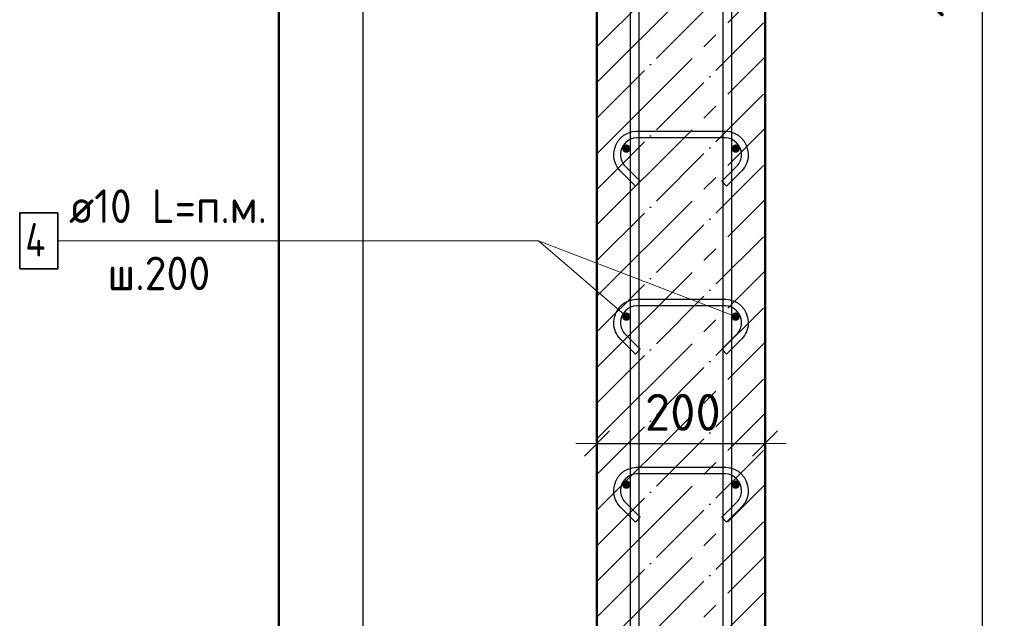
# Model space of a CAD drawing. Header units: millimetres. Extents: x -27380 to 48638, y 46540 to 72525.
# Tile 7 of 106: x -26810 to -25638, y 61052 to 61764. Entities that reach past the tile are written whole.
import ezdxf

# ---------------------------------------------------------------- set-up
doc = ezdxf.new("R2010")
doc.units = ezdxf.units.MM
doc.header["$PDMODE"] = 65
doc.linetypes.add('______11', pattern=[100, 80, -10, 0, -10])
doc.linetypes.add('______5', pattern=[220, 160, -20, 20, -20])
for name, color, linetype, lineweight in [('Standard', 7, 'Continuous', 25), ('Арм.стержн. вертикальными 1', 22, 'Continuous', 35), ('Арм.стержн.горизонт. 1', 180, 'Continuous', 35), ('Размерная линия_ общее', 7, 'Continuous', 13)]:
    doc.layers.add(name, color=color, linetype=linetype, lineweight=lineweight)
doc.layers.add('Арм.стержн.Стяжки', color=7, linetype='Continuous', lineweight=35, true_color=0x501e0f)
doc.styles.add('ISOCPEUR', font='ISOCPEUR')
doc.dimstyles.new('DIMSTYLE_7', dxfattribs={"dimtxt": 44, "dimasz": 50, "dimexe": 0, "dimexo": 0, "dimgap": 22, "dimtad": 2, "dimdec": 0, "dimrnd": 5, "dimzin": 12, "dimdsep": 46, "dimtxsty": 'ISOCPEUR', "dimblk1": 'ALL_ML_STRICH', "dimblk2": 'ALL_ML_STRICH', "dimsah": 1, "dimcen": 0, "dimclrd": 7, "dimclre": 256, "dimclrt": 7, "dimadec": 0, "dimazin": 0, "dimtfac": 1, "dimtdec": 0, "dimtix": 1, "dimtmove": 2, "dimatfit": 3, "dimfxl": 0, "dimtzin": 0, "dimlwd": 0, "dimlwe": -3, "dimarcsym": 0})

# ---------------------------------------------------------------- blocks, each defined once
blk = doc.blocks.new('ALL_ML_STRICH')
at = {"color": 0, "linetype": 'ByBlock', "lineweight": -2}
for p, q in [((0, -0.5), (0, 0.5)), ((-0.3, -0.3), (0.3, 0.3)), ((-1, 0), (0.5, 0))]:
    blk.add_line(p, q, dxfattribs=at)
blk = doc.blocks.new('*D236')
at = {"layer": 'DEFPOINTS', "color": 7, "linetype": 'Continuous', "lineweight": 13, "transparency": 33554687}
for p in [(-25957.9, 63010.7), (-25957.9, 60810.7), (-25664.1, 60810.7)]:
    blk.add_point(p, dxfattribs=at)
at = {"layer": 'Размерная линия_ общее', "color": 253, "linetype": 'Continuous', "lineweight": -2, "true_color": 0xa0a0a0, "transparency": 33554687}
for p, q in [((-25937.9, 63010.7), (-25664.1, 63010.7)), ((-25937.9, 60810.7), (-25664.1, 60810.7))]:
    blk.add_line(p, q, dxfattribs=at)
at = {"layer": 'Размерная линия_ общее', "color": 7, "linetype": 'Continuous', "lineweight": -2, "transparency": 33554687}
blk.add_line((-25664.1, 60810.7), (-25664.1, 63010.7), dxfattribs=at)
at = {"layer": 'Размерная линия_ общее', "color": 7, "linetype": 'Continuous', "lineweight": 13, "transparency": 33554687, "xscale": 50, "yscale": 50, "zscale": 50}
for p, rotation in [((-25664.1, 63010.7), 90), ((-25664.1, 60810.7), 270)]:
    blk.add_blockref('ALL_ML_STRICH', p, dxfattribs=dict(at, rotation=rotation))
at = {"layer": 'Размерная линия_ общее', "color": 7, "linetype": 'Continuous', "lineweight": 13, "transparency": 33554687, "insert": (-25723.1, 61766.7), "char_height": 44, "width": 2.2, "attachment_point": 1, "rotation": 90, "line_spacing_factor": 0.60241, "style": 'ISOCPEUR'}
blk.add_mtext('\\W0.91;11х200=2200', dxfattribs=at)
blk = doc.blocks.new('*D239')
at = {"layer": 'DEFPOINTS', "color": 7, "linetype": 'Continuous', "lineweight": 13, "transparency": 33554687}
for p in [(-25922.9, 63470.7), (-25875, 60350.7), (-25495.7, 60350.7)]:
    blk.add_point(p, dxfattribs=at)
at = {"layer": 'Размерная линия_ общее', "color": 253, "linetype": 'Continuous', "lineweight": -2, "true_color": 0xa0a0a0, "transparency": 33554687}
for p, q in [((-25902.9, 63470.7), (-25495.7, 63470.7)), ((-25855, 60350.7), (-25495.7, 60350.7))]:
    blk.add_line(p, q, dxfattribs=at)
at = {"layer": 'Размерная линия_ общее', "color": 7, "linetype": 'Continuous', "lineweight": -2, "transparency": 33554687}
blk.add_line((-25495.7, 60350.7), (-25495.7, 63470.7), dxfattribs=at)
at = {"layer": 'Размерная линия_ общее', "color": 7, "linetype": 'Continuous', "lineweight": 13, "transparency": 33554687, "xscale": 50, "yscale": 50, "zscale": 50}
for p, rotation in [((-25495.7, 63470.7), 90), ((-25495.7, 60350.7), 270)]:
    blk.add_blockref('ALL_ML_STRICH', p, dxfattribs=dict(at, rotation=rotation))
at = {"layer": 'Размерная линия_ общее', "color": 7, "linetype": 'Continuous', "lineweight": 13, "transparency": 33554687, "insert": (-25532.7, 61917.3), "char_height": 44, "width": 176, "attachment_point": 5, "rotation": 90, "style": 'ISOCPEUR'}
blk.add_mtext('\\A1;{3120}', dxfattribs=at)
blk = doc.blocks.new('*D246')
at = {"layer": 'DEFPOINTS', "color": 7, "linetype": 'Continuous', "lineweight": 13, "transparency": 33554687}
for p in [(-26122.9, 61259.8), (-25922.9, 61258.9), (-26122.9, 61250.4)]:
    blk.add_point(p, dxfattribs=at)
at = {"layer": 'Размерная линия_ общее', "color": 253, "linetype": 'Continuous', "lineweight": -2, "true_color": 0xa0a0a0, "transparency": 33554687}
for p, q in [((-26122.9, 61259.8), (-26122.9, 61259.8)), ((-25922.9, 61259.8), (-25922.9, 61259.8))]:
    blk.add_line(p, q, dxfattribs=at)
at = {"layer": 'Размерная линия_ общее', "color": 7, "linetype": 'Continuous', "lineweight": -2, "transparency": 33554687}
blk.add_line((-26122.9, 61259.8), (-25922.9, 61259.8), dxfattribs=at)
at = {"layer": 'Размерная линия_ общее', "color": 7, "linetype": 'Continuous', "lineweight": 13, "transparency": 33554687, "xscale": 50, "yscale": 50, "zscale": 50, "rotation": 180}
blk.add_blockref('ALL_ML_STRICH', (-26122.9, 61259.8), dxfattribs=at)
at = {"layer": 'Размерная линия_ общее', "color": 7, "linetype": 'Continuous', "lineweight": 13, "transparency": 33554687, "xscale": 50, "yscale": 50, "zscale": 50}
blk.add_blockref('ALL_ML_STRICH', (-25922.9, 61259.8), dxfattribs=at)
at = {"layer": 'Размерная линия_ общее', "color": 7, "linetype": 'Continuous', "lineweight": 13, "transparency": 33554687, "insert": (-26020.7, 61296.8), "char_height": 44, "width": 132, "attachment_point": 5, "style": 'ISOCPEUR'}
blk.add_mtext('\\A1;{200}', dxfattribs=at)

msp = doc.modelspace()

# ---------------------------------------------------------------- hatches: boundary and pattern name
at = {"layer": 'Арм.стержн.горизонт. 1', "linetype": 'Continuous', "lineweight": 50, "transparency": 33554687}
for points in [[(-26082.9, 61610.7), (-26083.3, 61612.6), (-26084.4, 61614.2), (-26086, 61615.3), (-26087.9, 61615.7), (-26089.8, 61615.3), (-26091.4, 61614.2), (-26092.5, 61612.6), (-26092.9, 61610.7), (-26092.5, 61608.8), (-26091.4, 61607.1), (-26089.8, 61606.1), (-26087.9, 61605.7), (-26086, 61606.1), (-26084.4, 61607.1), (-26083.3, 61608.8)], [(-25952.9, 61610.7), (-25953.3, 61612.6), (-25954.4, 61614.2), (-25956, 61615.3), (-25957.9, 61615.7), (-25959.8, 61615.3), (-25961.4, 61614.2), (-25962.5, 61612.6), (-25962.9, 61610.7), (-25962.5, 61608.8), (-25961.4, 61607.1), (-25959.8, 61606.1), (-25957.9, 61605.7), (-25956, 61606.1), (-25954.4, 61607.1), (-25953.3, 61608.8)], [(-26082.9, 61410.7), (-26083.3, 61412.6), (-26084.4, 61414.2), (-26086, 61415.3), (-26087.9, 61415.7), (-26089.8, 61415.3), (-26091.4, 61414.2), (-26092.5, 61412.6), (-26092.9, 61410.7), (-26092.5, 61408.8), (-26091.4, 61407.1), (-26089.8, 61406.1), (-26087.9, 61405.7), (-26086, 61406.1), (-26084.4, 61407.1), (-26083.3, 61408.8)], [(-25952.9, 61410.7), (-25953.3, 61412.6), (-25954.4, 61414.2), (-25956, 61415.3), (-25957.9, 61415.7), (-25959.8, 61415.3), (-25961.4, 61414.2), (-25962.5, 61412.6), (-25962.9, 61410.7), (-25962.5, 61408.8), (-25961.4, 61407.1), (-25959.8, 61406.1), (-25957.9, 61405.7), (-25956, 61406.1), (-25954.4, 61407.1), (-25953.3, 61408.8)], [(-26082.9, 61210.7), (-26083.3, 61212.6), (-26084.4, 61214.2), (-26086, 61215.3), (-26087.9, 61215.7), (-26089.8, 61215.3), (-26091.4, 61214.2), (-26092.5, 61212.6), (-26092.9, 61210.7), (-26092.5, 61208.8), (-26091.4, 61207.1), (-26089.8, 61206.1), (-26087.9, 61205.7), (-26086, 61206.1), (-26084.4, 61207.1), (-26083.3, 61208.8)], [(-25952.9, 61210.7), (-25953.3, 61212.6), (-25954.4, 61214.2), (-25956, 61215.3), (-25957.9, 61215.7), (-25959.8, 61215.3), (-25961.4, 61214.2), (-25962.5, 61212.6), (-25962.9, 61210.7), (-25962.5, 61208.8), (-25961.4, 61207.1), (-25959.8, 61206.1), (-25957.9, 61205.7), (-25956, 61206.1), (-25954.4, 61207.1), (-25953.3, 61208.8)]]:
    msp.add_hatch(color=4, dxfattribs=at).paths.add_polyline_path(points)

# ---------------------------------------------------------------- linework, layer by layer
at = {"layer": 'Standard', "color": 52, "linetype": 'Continuous', "lineweight": -3, "transparency": 33554687}
msp.add_line((-26401.4, 63724.4), (-26401.4, 60350.7), dxfattribs=at)
msp.add_line((-26401.4, 63724.4), (-26401.4, 60350.7), dxfattribs=at)
at = {"layer": 'Standard', "color": 7, "linetype": 'Continuous', "lineweight": 13, "transparency": 33554687}
msp.add_line((-25957.9, 61410.7), (-26192.5, 61500.8), dxfattribs=at)
at = {"layer": 'Standard', "color": 7, "linetype": 'Continuous', "lineweight": 50, "transparency": 33554687}
msp.add_lwpolyline([(-26501.4, 60250.7), (-25524, 60250.7), (-25524, 63824.4), (-26501.4, 63824.4), (-26501.4, 60250.7)], dxfattribs=at)
at = {"layer": 'Арм.стержн. вертикальными 1', "color": 4, "linetype": 'Continuous', "lineweight": 25, "transparency": 33554687}
for points in [[(-26082.9, 60350.7), (-26082.9, 63561.6), (-26083.5, 63566.2), (-26085, 63570.7), (-26087.4, 63574.9), (-26090.2, 63578.3), (-26093.6, 63581.2), (-26097.8, 63583.5), (-26102.4, 63585), (-26106.9, 63585.7), (-26387.9, 63585.7), (-26387.9, 63595.7), (-26106.2, 63595.7), (-26100.1, 63594.8), (-26093.8, 63592.7), (-26087.9, 63589.5), (-26083.1, 63585.4), (-26079.1, 63580.6), (-26075.8, 63574.8), (-26073.7, 63568.4), (-26072.9, 63562.3), (-26072.9, 60350.7), (-26082.9, 60350.7)], [(-26082.9, 60350.7), (-26082.9, 63561.6), (-26083.5, 63566.2), (-26085, 63570.7), (-26087.4, 63574.9), (-26090.2, 63578.3), (-26093.6, 63581.2), (-26097.8, 63583.5), (-26102.4, 63585), (-26106.9, 63585.7), (-26387.9, 63585.7), (-26387.9, 63595.7), (-26106.2, 63595.7), (-26100.1, 63594.8), (-26093.8, 63592.7), (-26087.9, 63589.5), (-26083.1, 63585.4), (-26079.1, 63580.6), (-26075.8, 63574.8), (-26073.7, 63568.4), (-26072.9, 63562.3), (-26072.9, 60350.7), (-26082.9, 60350.7)], [(-26082.9, 60350.7), (-26082.9, 63561.6), (-26083.5, 63566.2), (-26085, 63570.7), (-26087.4, 63574.9), (-26090.2, 63578.3), (-26093.6, 63581.2), (-26097.8, 63583.5), (-26102.4, 63585), (-26106.9, 63585.7), (-26387.9, 63585.7), (-26387.9, 63595.7), (-26106.2, 63595.7), (-26100.1, 63594.8), (-26093.8, 63592.7), (-26087.9, 63589.5), (-26083.1, 63585.4), (-26079.1, 63580.6), (-26075.8, 63574.8), (-26073.7, 63568.4), (-26072.9, 63562.3), (-26072.9, 60350.7), (-26082.9, 60350.7)], [(-25972.9, 60350.7), (-25972.9, 63562.3), (-25972, 63568.4), (-25970, 63574.8), (-25966.7, 63580.6), (-25962.7, 63585.4), (-25957.8, 63589.5), (-25952, 63592.7), (-25945.7, 63594.8), (-25939.6, 63595.7), (-25657.9, 63595.7), (-25657.9, 63585.7), (-25938.9, 63585.7), (-25943.4, 63585), (-25948, 63583.5), (-25952.1, 63581.2), (-25955.6, 63578.3), (-25958.4, 63574.9), (-25960.8, 63570.7), (-25962.3, 63566.2), (-25962.9, 63561.6), (-25962.9, 60350.7), (-25972.9, 60350.7)], [(-25972.9, 60350.7), (-25972.9, 63562.3), (-25972, 63568.4), (-25970, 63574.8), (-25966.7, 63580.6), (-25962.7, 63585.4), (-25957.8, 63589.5), (-25952, 63592.7), (-25945.7, 63594.8), (-25939.6, 63595.7), (-25657.9, 63595.7), (-25657.9, 63585.7), (-25938.9, 63585.7), (-25943.4, 63585), (-25948, 63583.5), (-25952.1, 63581.2), (-25955.6, 63578.3), (-25958.4, 63574.9), (-25960.8, 63570.7), (-25962.3, 63566.2), (-25962.9, 63561.6), (-25962.9, 60350.7), (-25972.9, 60350.7)], [(-25972.9, 60350.7), (-25972.9, 63562.3), (-25972, 63568.4), (-25970, 63574.8), (-25966.7, 63580.6), (-25962.7, 63585.4), (-25957.8, 63589.5), (-25952, 63592.7), (-25945.7, 63594.8), (-25939.6, 63595.7), (-25657.9, 63595.7), (-25657.9, 63585.7), (-25938.9, 63585.7), (-25943.4, 63585), (-25948, 63583.5), (-25952.1, 63581.2), (-25955.6, 63578.3), (-25958.4, 63574.9), (-25960.8, 63570.7), (-25962.3, 63566.2), (-25962.9, 63561.6), (-25962.9, 60350.7), (-25972.9, 60350.7)]]:
    msp.add_lwpolyline(points, dxfattribs=at)
at = {"layer": 'Арм.стержн.горизонт. 1', "color": 7, "linetype": 'Continuous', "lineweight": 13, "transparency": 33554687}
for p, q in [((-26764.5, 61500.8), (-26192.5, 61500.8)), ((-26192.5, 61500.8), (-26087.9, 61410.7))]:
    msp.add_line(p, q, dxfattribs=at)
at = {"layer": 'Арм.стержн.горизонт. 1', "color": 7, "linetype": 'Continuous', "lineweight": 35, "transparency": 33554687}
msp.add_lwpolyline([(-26809.8, 61467.5), (-26764.5, 61467.5), (-26764.5, 61534.2), (-26809.8, 61534.2), (-26809.8, 61467.5)], dxfattribs=at)
at = {"layer": 'Арм.стержн.Стяжки', "color": 40, "linetype": 'Continuous', "lineweight": 25, "transparency": 33554687}
for points in [[(-26077.1, 61566.1), (-26095.2, 61584.2), (-26096.8, 61586.1), (-26098.4, 61588.2), (-26099.7, 61590.5), (-26100.8, 61592.8), (-26101.6, 61595.2), (-26102.3, 61597.8), (-26102.7, 61600.4), (-26102.9, 61602.9), (-26102.9, 61604.9), (-26102.2, 61609.7), (-26100.5, 61614.8), (-26097.9, 61619.5), (-26094.7, 61623.3), (-26090.9, 61626.6), (-26086.2, 61629.2), (-26081.1, 61630.9), (-26076.2, 61631.5), (-25969.6, 61631.5), (-25964.7, 61630.9), (-25959.6, 61629.2), (-25954.9, 61626.6), (-25951.1, 61623.3), (-25947.9, 61619.5), (-25945.3, 61614.8), (-25943.6, 61609.7), (-25942.9, 61604.9), (-25942.9, 61602.9), (-25943.1, 61600.4), (-25943.5, 61597.8), (-25944.2, 61595.2), (-25945, 61592.8), (-25946.1, 61590.5), (-25947.4, 61588.2), (-25949, 61586.1), (-25950.6, 61584.2), (-25968.7, 61566.1), (-25974.3, 61571.8), (-25956.5, 61589.7), (-25955.2, 61591.1), (-25954.2, 61592.6), (-25953.2, 61594.2), (-25952.4, 61595.9), (-25951.8, 61597.6), (-25951.3, 61599.4), (-25951, 61601.3), (-25950.9, 61603.2), (-25950.9, 61604.3), (-25951.4, 61607.9), (-25952.6, 61611.6), (-25954.5, 61614.9), (-25956.8, 61617.7), (-25959.5, 61619.9), (-25962.9, 61621.8), (-25966.5, 61623), (-25970.1, 61623.5), (-26075.7, 61623.5), (-26079.3, 61623), (-26082.9, 61621.8), (-26086.3, 61619.9), (-26089, 61617.7), (-26091.3, 61614.9), (-26093.2, 61611.6), (-26094.4, 61607.9), (-26094.9, 61604.3), (-26094.9, 61603.2), (-26094.8, 61601.3), (-26094.5, 61599.4), (-26094, 61597.6), (-26093.4, 61595.9), (-26092.6, 61594.2), (-26091.6, 61592.6), (-26090.5, 61591.1), (-26089.3, 61589.7), (-26071.4, 61571.8), (-26077.1, 61566.1)], [(-26077.1, 61366.1), (-26095.2, 61384.2), (-26096.8, 61386.1), (-26098.4, 61388.2), (-26099.7, 61390.5), (-26100.8, 61392.8), (-26101.6, 61395.2), (-26102.3, 61397.8), (-26102.7, 61400.4), (-26102.9, 61402.9), (-26102.9, 61404.9), (-26102.2, 61409.7), (-26100.5, 61414.8), (-26097.9, 61419.5), (-26094.7, 61423.3), (-26090.9, 61426.6), (-26086.2, 61429.2), (-26081.1, 61430.9), (-26076.2, 61431.5), (-25969.6, 61431.5), (-25964.7, 61430.9), (-25959.6, 61429.2), (-25954.9, 61426.6), (-25951.1, 61423.3), (-25947.9, 61419.5), (-25945.3, 61414.8), (-25943.6, 61409.7), (-25942.9, 61404.9), (-25942.9, 61402.9), (-25943.1, 61400.4), (-25943.5, 61397.8), (-25944.2, 61395.2), (-25945, 61392.8), (-25946.1, 61390.5), (-25947.4, 61388.2), (-25949, 61386.1), (-25950.6, 61384.2), (-25968.7, 61366.1), (-25974.3, 61371.8), (-25956.5, 61389.7), (-25955.2, 61391.1), (-25954.2, 61392.6), (-25953.2, 61394.2), (-25952.4, 61395.9), (-25951.8, 61397.6), (-25951.3, 61399.4), (-25951, 61401.3), (-25950.9, 61403.2), (-25950.9, 61404.3), (-25951.4, 61407.9), (-25952.6, 61411.6), (-25954.5, 61414.9), (-25956.8, 61417.7), (-25959.5, 61419.9), (-25962.9, 61421.8), (-25966.5, 61423), (-25970.1, 61423.5), (-26075.7, 61423.5), (-26079.3, 61423), (-26082.9, 61421.8), (-26086.3, 61419.9), (-26089, 61417.7), (-26091.3, 61414.9), (-26093.2, 61411.6), (-26094.4, 61407.9), (-26094.9, 61404.3), (-26094.9, 61403.2), (-26094.8, 61401.3), (-26094.5, 61399.4), (-26094, 61397.6), (-26093.4, 61395.9), (-26092.6, 61394.2), (-26091.6, 61392.6), (-26090.5, 61391.1), (-26089.3, 61389.7), (-26071.4, 61371.8), (-26077.1, 61366.1)], [(-26077.1, 61366.1), (-26095.2, 61384.2), (-26096.8, 61386.1), (-26098.4, 61388.2), (-26099.7, 61390.5), (-26100.8, 61392.8), (-26101.6, 61395.2), (-26102.3, 61397.8), (-26102.7, 61400.4), (-26102.9, 61402.9), (-26102.9, 61404.9), (-26102.2, 61409.7), (-26100.5, 61414.8), (-26097.9, 61419.5), (-26094.7, 61423.3), (-26090.9, 61426.6), (-26086.2, 61429.2), (-26081.1, 61430.9), (-26076.2, 61431.5), (-25969.6, 61431.5), (-25964.7, 61430.9), (-25959.6, 61429.2), (-25954.9, 61426.6), (-25951.1, 61423.3), (-25947.9, 61419.5), (-25945.3, 61414.8), (-25943.6, 61409.7), (-25942.9, 61404.9), (-25942.9, 61402.9), (-25943.1, 61400.4), (-25943.5, 61397.8), (-25944.2, 61395.2), (-25945, 61392.8), (-25946.1, 61390.5), (-25947.4, 61388.2), (-25949, 61386.1), (-25950.6, 61384.2), (-25968.7, 61366.1), (-25974.3, 61371.8), (-25956.5, 61389.7), (-25955.2, 61391.1), (-25954.2, 61392.6), (-25953.2, 61394.2), (-25952.4, 61395.9), (-25951.8, 61397.6), (-25951.3, 61399.4), (-25951, 61401.3), (-25950.9, 61403.2), (-25950.9, 61404.3), (-25951.4, 61407.9), (-25952.6, 61411.6), (-25954.5, 61414.9), (-25956.8, 61417.7), (-25959.5, 61419.9), (-25962.9, 61421.8), (-25966.5, 61423), (-25970.1, 61423.5), (-26075.7, 61423.5), (-26079.3, 61423), (-26082.9, 61421.8), (-26086.3, 61419.9), (-26089, 61417.7), (-26091.3, 61414.9), (-26093.2, 61411.6), (-26094.4, 61407.9), (-26094.9, 61404.3), (-26094.9, 61403.2), (-26094.8, 61401.3), (-26094.5, 61399.4), (-26094, 61397.6), (-26093.4, 61395.9), (-26092.6, 61394.2), (-26091.6, 61392.6), (-26090.5, 61391.1), (-26089.3, 61389.7), (-26071.4, 61371.8), (-26077.1, 61366.1)], [(-26077.1, 61166.1), (-26095.2, 61184.2), (-26096.8, 61186.1), (-26098.4, 61188.2), (-26099.7, 61190.5), (-26100.8, 61192.8), (-26101.6, 61195.2), (-26102.3, 61197.8), (-26102.7, 61200.4), (-26102.9, 61202.9), (-26102.9, 61204.9), (-26102.2, 61209.7), (-26100.5, 61214.8), (-26097.9, 61219.5), (-26094.7, 61223.3), (-26090.9, 61226.6), (-26086.2, 61229.2), (-26081.1, 61230.9), (-26076.2, 61231.5), (-25969.6, 61231.5), (-25964.7, 61230.9), (-25959.6, 61229.2), (-25954.9, 61226.6), (-25951.1, 61223.3), (-25947.9, 61219.5), (-25945.3, 61214.8), (-25943.6, 61209.7), (-25942.9, 61204.9), (-25942.9, 61202.9), (-25943.1, 61200.4), (-25943.5, 61197.8), (-25944.2, 61195.2), (-25945, 61192.8), (-25946.1, 61190.5), (-25947.4, 61188.2), (-25949, 61186.1), (-25950.6, 61184.2), (-25968.7, 61166.1), (-25974.3, 61171.8), (-25956.5, 61189.7), (-25955.2, 61191.1), (-25954.2, 61192.6), (-25953.2, 61194.2), (-25952.4, 61195.9), (-25951.8, 61197.6), (-25951.3, 61199.4), (-25951, 61201.3), (-25950.9, 61203.2), (-25950.9, 61204.3), (-25951.4, 61207.9), (-25952.6, 61211.6), (-25954.5, 61214.9), (-25956.8, 61217.7), (-25959.5, 61219.9), (-25962.9, 61221.8), (-25966.5, 61223), (-25970.1, 61223.5), (-26075.7, 61223.5), (-26079.3, 61223), (-26082.9, 61221.8), (-26086.3, 61219.9), (-26089, 61217.7), (-26091.3, 61214.9), (-26093.2, 61211.6), (-26094.4, 61207.9), (-26094.9, 61204.3), (-26094.9, 61203.2), (-26094.8, 61201.3), (-26094.5, 61199.4), (-26094, 61197.6), (-26093.4, 61195.9), (-26092.6, 61194.2), (-26091.6, 61192.6), (-26090.5, 61191.1), (-26089.3, 61189.7), (-26071.4, 61171.8), (-26077.1, 61166.1)]]:
    msp.add_lwpolyline(points, dxfattribs=at)
at = {"layer": 'Размерная линия_ общее', "color": 7, "linetype": 'Continuous', "lineweight": 50, "transparency": 33554687}
for p, q in [((-26122.9, 63470.7), (-26122.9, 60350.7)), ((-25922.9, 60350.7), (-25922.9, 63470.7))]:
    msp.add_line(p, q, dxfattribs=at)
at = {"layer": 'Размерная линия_ общее', "color": 7, "linetype": '______11', "lineweight": -3, "transparency": 33554687}
for p, q in [((-26122.9, 61731.9), (-25922.9, 61931.9)), ((-26122.9, 61647.1), (-25922.9, 61847.1)), ((-26122.9, 61562.2), (-25922.9, 61762.2)), ((-26122.9, 61477.4), (-25922.9, 61677.4)), ((-26122.9, 61392.5), (-25922.9, 61592.5)), ((-26122.9, 61307.7), (-25922.9, 61507.7)), ((-26122.9, 61222.8), (-25922.9, 61422.8)), ((-26122.9, 61138), (-25922.9, 61338)), ((-26122.9, 61053.1), (-25922.9, 61253.1)), ((-26122.9, 60968.3), (-25922.9, 61168.3)), ((-26122.9, 60883.4), (-25922.9, 61083.4))]:
    msp.add_line(p, q, dxfattribs=at)
at = {"layer": 'Размерная линия_ общее', "color": 7, "linetype": '______5', "lineweight": -3, "transparency": 33554687}
for p, q in [((-26122.9, 61689.5), (-25922.9, 61889.5)), ((-26122.9, 61604.7), (-25922.9, 61804.7)), ((-26122.9, 61519.8), (-25922.9, 61719.8)), ((-26122.9, 61435), (-25922.9, 61635)), ((-26122.9, 61350.1), (-25922.9, 61550.1)), ((-26122.9, 61265.3), (-25922.9, 61465.3)), ((-26122.9, 61180.4), (-25922.9, 61380.4)), ((-26122.9, 61095.6), (-25922.9, 61295.6)), ((-26122.9, 61010.7), (-25922.9, 61210.7)), ((-26122.9, 60925.8), (-25922.9, 61125.8))]:
    msp.add_line(p, q, dxfattribs=at)

# ---------------------------------------------------------------- texts
at = {"layer": 'Арм.стержн.горизонт. 1', "color": 7, "linetype": 'Continuous', "lineweight": 25, "transparency": 33554687, "char_height": 40, "attachment_point": 7, "style": 'ISOCPEUR'}
for s, insert, width in [('\\W0.94;ø10 L=п.м.', (-26751.2, 61522.2), 266.644), ('\\W0.80;4', (-26803.2, 61482.2), 47.978), ('\\W0.95;ш.200 ', (-26705.2, 61442.2), 174.933)]:
    msp.add_mtext(s, dxfattribs=dict(at, insert=insert, width=width))

# ---------------------------------------------------------------- dimensions: what is measured, and where the dimension line sits
at = {"layer": 'Размерная линия_ общее', "color": 7, "linetype": 'Continuous', "lineweight": 13, "transparency": 33554687}
dim = msp.add_linear_dim(base=(-25495.7, 63470.7), p1=(-25855, 60350.7), p2=(-25902.9, 63470.7), angle=90, dimstyle='DIMSTYLE_7', override={"dimpost": '<>', "dimclrd": 7, "dimclre": 253, "dimclrt": 7, "dimlwd": 0, "dimlwe": 65533}, dxfattribs=at)
dim.commit()
dim.dimension.update_dxf_attribs({"geometry": '*D239', "text_midpoint": (-25532.7, 61917.3), "dimtype": 160})
dim = msp.add_linear_dim(base=(-25664.1, 63010.7), p1=(-25937.9, 60810.7), p2=(-25937.9, 63010.7), angle=90, text='\\W0.91;11х200=2200', dimstyle='DIMSTYLE_7', override={"dimpost": '<>', "dimclrd": 7, "dimclre": 253, "dimclrt": 7, "dimlwd": 0, "dimlwe": 65533}, dxfattribs=at)
dim.commit()
dim.dimension.update_dxf_attribs({"geometry": '*D236', "text_midpoint": (-25686.1, 61910.7), "dimtype": 160})
dim = msp.add_linear_dim(base=(-25922.9, 61259.8), p1=(-26122.9, 61259.8), p2=(-25922.9, 61259.8), dimstyle='DIMSTYLE_7', override={"dimpost": '<>', "dimclrd": 7, "dimclre": 253, "dimclrt": 7, "dimlwd": 0, "dimlwe": 65533}, dxfattribs=at)
dim.commit()
dim.dimension.update_dxf_attribs({"geometry": '*D246', "text_midpoint": (-26020.7, 61296.8), "dimtype": 160})

doc.saveas('drawing.dxf')
